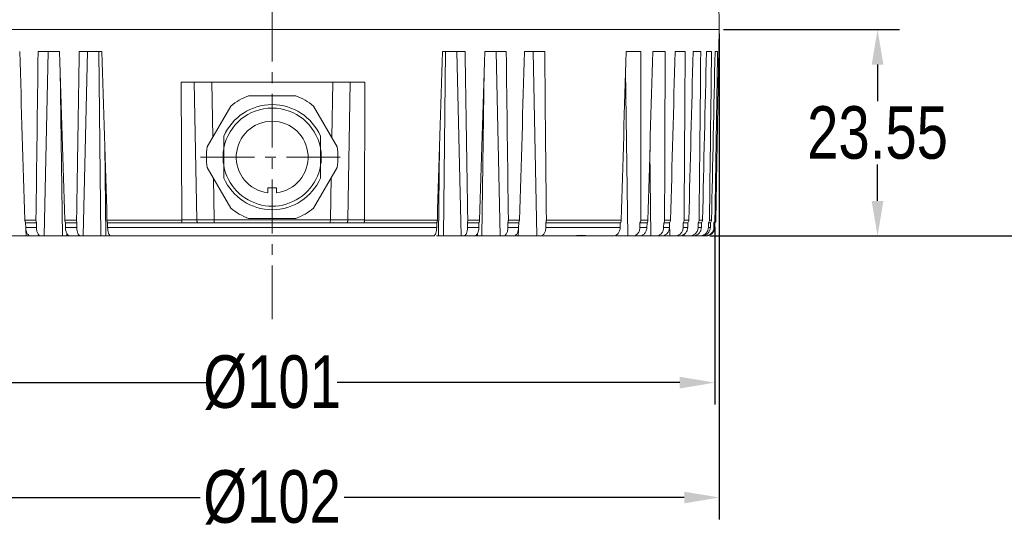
# Model space of a CAD drawing. Extents: x 695 to 3294, y -288 to 575.
# Tile 48 of 83: x 2266 to 2378, y 88 to 146. Entities that reach past the tile are written whole.
import ezdxf

# ---------------------------------------------------------------- set-up
doc = ezdxf.new("R2010")
doc.units = 0
doc.header["$LTSCALE"] = 16.335
doc.header["$PDMODE"] = 3
doc.header["$PDSIZE"] = 4
doc.linetypes.add('CENTER', pattern=[0.6, 0.375, -0.075, 0.075, -0.075])
doc.layers.get('Defpoints').update_dxf_attribs({"linetype": 'CONTINUOUS'})
doc.layers.add('3_ALL_AXES', color=7, linetype='CONTINUOUS')
for name, color, linetype, lineweight in [('7_ALL_FEATURES', 7, 'CONTINUOUS', 15), ('dim', 3, 'CONTINUOUS', 13), ('中心', 6, 'CENTER', 13)]:
    doc.layers.add(name, color=color, linetype=linetype, lineweight=lineweight)
doc.styles.get("Standard").update_dxf_attribs({"font": 'txt', "width": 0.8})
doc.dimstyles.get("Standard").update_dxf_attribs({"dimtxt": 3, "dimasz": 3, "dimexe": 2.5, "dimexo": 0.5, "dimtad": 1, "dimdsep": 46, "dimtxsty": 'Standard', "dimcen": 0.09, "dimadec": 0, "dimazin": 0, "dimtol": 1, "dimtp": 0.01, "dimtm": 0.01, "dimtfac": 1, "dimtofl": 0, "dimtmove": 0, "dimatfit": 3, "dimfxl": 1, "dimtolj": 1, "dimarcsym": 0})

# ---------------------------------------------------------------- blocks, each defined once
blk = doc.blocks.new('*D64')
at = {"layer": 'Defpoints', "color": 0, "transparency": 16777216}
for p in [(2244.22, 123.28), (2345.22, 123.28), (2345.22, 105.05)]:
    blk.add_point(p, dxfattribs=at)
at = {"layer": 'dim', "color": 0, "lineweight": -2, "transparency": 16777216}
for p, q in [((2244.22, 122.78), (2244.22, 102.55)), ((2345.22, 122.78), (2345.22, 102.55)), ((2248.22, 105.05), (2287.3, 105.05)), ((2341.22, 105.05), (2302.15, 105.05))]:
    blk.add_line(p, q, dxfattribs=at)
at = {"layer": 'dim', "color": 0, "transparency": 16777216}
for points in [[(2248.22, 105.71), (2248.22, 104.38), (2244.22, 105.05)], [(2341.22, 105.71), (2341.22, 104.38), (2345.22, 105.05)]]:
    blk.add_solid(points, dxfattribs=at)
at = {"layer": 'dim', "color": 0, "transparency": 16777216, "insert": (2294.72, 105.05), "char_height": 6, "attachment_point": 5}
blk.add_mtext('\\A1;%%C101', dxfattribs=at)
blk = doc.blocks.new('*D66')
at = {"layer": 'Defpoints', "color": 0, "transparency": 16777216}
for p in [(2345.72, 145.33), (2363.77, 145.33), (2344.13, 121.78)]:
    blk.add_point(p, dxfattribs=at)
at = {"layer": 'dim', "color": 0, "lineweight": -2, "transparency": 16777216}
for p, q in [((2346.22, 145.33), (2366.27, 145.33)), ((2363.77, 141.33), (2363.77, 137.18)), ((2363.77, 125.78), (2363.77, 129.93)), ((2344.63, 121.78), (2366.27, 121.78))]:
    blk.add_line(p, q, dxfattribs=at)
at = {"layer": 'dim', "color": 0, "transparency": 16777216}
for points in [[(2363.1, 141.33), (2364.44, 141.33), (2363.77, 145.33)], [(2363.1, 125.78), (2364.44, 125.78), (2363.77, 121.78)]]:
    blk.add_solid(points, dxfattribs=at)
at = {"layer": 'dim', "color": 0, "transparency": 16777216, "insert": (2363.77, 133.55), "char_height": 6, "attachment_point": 5}
blk.add_mtext('\\A1;23.55', dxfattribs=at)
blk = doc.blocks.new('*D68')
at = {"layer": 'Defpoints', "color": 0, "transparency": 16777216}
for p in [(2243.72, 145.33), (2345.72, 145.33), (2345.72, 91.94)]:
    blk.add_point(p, dxfattribs=at)
at = {"layer": 'dim', "color": 0, "lineweight": -2, "transparency": 16777216}
for p, q in [((2243.72, 144.83), (2243.72, 89.44)), ((2345.72, 144.83), (2345.72, 89.44)), ((2247.72, 91.94), (2286.5, 91.94)), ((2341.72, 91.94), (2302.95, 91.94))]:
    blk.add_line(p, q, dxfattribs=at)
at = {"layer": 'dim', "color": 0, "transparency": 16777216}
for points in [[(2247.72, 92.6), (2247.72, 91.27), (2243.72, 91.94)], [(2341.72, 92.6), (2341.72, 91.27), (2345.72, 91.94)]]:
    blk.add_solid(points, dxfattribs=at)
at = {"layer": 'dim', "color": 0, "transparency": 16777216, "insert": (2294.72, 91.94), "char_height": 6, "attachment_point": 5}
blk.add_mtext('\\A1;%%C102', dxfattribs=at)
blk = doc.blocks.new('*D51')
at = {"layer": 'Defpoints', "color": 0, "transparency": 16777216}
for p in [(2343.84, 199.63), (2344.13, 121.78), (2383.68, 121.78)]:
    blk.add_point(p, dxfattribs=at)
at = {"layer": 'dim', "color": 0, "lineweight": -2, "transparency": 16777216}
for p, q in [((2344.34, 199.63), (2386.18, 199.63)), ((2383.68, 195.63), (2383.68, 164.33)), ((2383.68, 125.78), (2383.68, 157.08)), ((2344.63, 121.78), (2386.18, 121.78))]:
    blk.add_line(p, q, dxfattribs=at)
at = {"layer": 'dim', "color": 0, "transparency": 16777216}
for points in [[(2383.01, 195.63), (2384.35, 195.63), (2383.68, 199.63)], [(2383.01, 125.78), (2384.35, 125.78), (2383.68, 121.78)]]:
    blk.add_solid(points, dxfattribs=at)
at = {"layer": 'dim', "color": 0, "transparency": 16777216, "insert": (2383.68, 160.7), "char_height": 6, "attachment_point": 5}
blk.add_mtext('\\A1;77.9', dxfattribs=at)

msp = doc.modelspace()

# ---------------------------------------------------------------- linework, layer by layer
at = {"layer": '3_ALL_AXES', "color": 7, "linetype": 'Continuous'}
for p, q in [((2289.175, 130.119), (2289.175, 131.438)), ((2300.275, 131.438), (2300.275, 130.119))]:
    msp.add_line(p, q, dxfattribs=at)
msp.add_arc((2344.845, 123.604), 0.5, 319.33624, 356.50853, dxfattribs=at)
at = {"layer": '7_ALL_FEATURES', "color": 7, "linetype": 'Continuous'}
for p, q in [((2345.725, 145.328), (2344.904, 192.328)), ((2243.725, 145.328), (2345.725, 145.328)), ((2345.725, 145.328), (2345.345, 123.595)), ((2270.481, 142.828), (2268.031, 142.828)), ((2275.299, 142.828), (2272.714, 142.828)), ((2316.735, 142.828), (2314.15, 142.828)), ((2321.418, 142.828), (2318.968, 142.828)), ((2325.809, 142.828), (2323.52, 142.828)), ((2336.765, 142.828), (2335.102, 142.828)), ((2339.544, 142.828), (2338.13, 142.828)), ((2341.833, 142.828), (2340.682, 142.828)), ((2343.605, 142.828), (2342.731, 142.828)), ((2344.842, 142.828), (2344.254, 142.828)), ((2345.53, 142.828), (2345.234, 142.828)), ((2284.409, 123.605), (2284.331, 139.328)), ((2284.331, 139.328), (2305.303, 139.328)), ((2286.12, 123.605), (2285.845, 139.328)), ((2303.361, 123.605), (2303.636, 139.328)), ((2297.417, 137.778), (2292.032, 137.778)), ((2290.009, 136.61), (2287.316, 131.947)), ((2302.133, 131.947), (2299.44, 136.61)), ((2289.225, 128.38), (2289.225, 133.176)), ((2300.225, 128.38), (2300.225, 133.176)), ((2287.316, 129.61), (2290.009, 124.947)), ((2299.44, 124.947), (2302.133, 129.61)), ((2294.225, 127.278), (2294.225, 126.709)), ((2295.225, 127.278), (2294.225, 127.278)), ((2295.225, 126.709), (2295.225, 127.278)), ((2292.032, 123.778), (2297.417, 123.778)), ((2266.601, 123.278), (2266.617, 122.761)), ((2266.601, 123.278), (2267.845, 123.278)), ((2267.839, 122.761), (2267.845, 123.278)), ((2271.14, 123.278), (2271.156, 122.761)), ((2271.14, 123.278), (2272.461, 123.278)), ((2272.453, 122.761), (2272.461, 123.278)), ((2275.936, 123.278), (2275.952, 122.761)), ((2275.936, 123.278), (2305.163, 123.278)), ((2305.224, 123.279), (2313.513, 123.278)), ((2313.497, 122.761), (2313.513, 123.278)), ((2316.988, 123.278), (2318.31, 123.278)), ((2316.988, 123.278), (2316.996, 122.761)), ((2318.293, 122.761), (2318.31, 123.278)), ((2321.604, 123.278), (2322.848, 123.278)), ((2321.604, 123.278), (2321.61, 122.761)), ((2322.832, 122.761), (2322.848, 123.278)), ((2325.925, 123.278), (2334.433, 123.278)), ((2325.925, 123.278), (2325.93, 122.761)), ((2334.418, 122.761), (2334.433, 123.278)), ((2336.669, 123.278), (2337.477, 123.278)), ((2336.669, 123.278), (2336.669, 122.761)), ((2337.462, 122.761), (2337.477, 123.278)), ((2339.379, 123.278), (2339.377, 122.761)), ((2339.379, 123.278), (2340.052, 123.278)), ((2340.038, 122.761), (2340.052, 123.278)), ((2341.599, 123.278), (2341.596, 122.761)), ((2341.599, 123.278), (2342.131, 123.278)), ((2342.118, 122.761), (2342.131, 123.278)), ((2343.307, 123.278), (2343.302, 122.761)), ((2343.307, 123.278), (2343.691, 123.278)), ((2343.679, 122.761), (2343.691, 123.278)), ((2344.481, 123.278), (2344.475, 122.761)), ((2344.481, 123.278), (2344.713, 123.278)), ((2344.703, 122.761), (2344.713, 123.278)), ((2345.111, 123.278), (2345.103, 122.761)), ((2345.111, 123.278), (2345.225, 123.278)), ((2345.225, 123.278), (2345.216, 122.761)), ((2271.546, 121.778), (2255.824, 121.778)), ((2276.218, 121.778), (2271.631, 121.778)), ((2313.116, 121.778), (2276.333, 121.778)), ((2333.626, 121.778), (2313.457, 121.778)), ((2336.611, 121.778), (2333.891, 121.778)), ((2341.176, 121.778), (2336.778, 121.778)), ((2343.491, 121.778), (2341.432, 121.778)), ((2344.106, 121.778), (2343.712, 121.778))]:
    msp.add_line(p, q, dxfattribs=at)
at = {"layer": '7_ALL_FEATURES', "color": 9, "linetype": 'Continuous'}
for p, q in [((2268.713, 121.778), (2269.175, 142.828)), ((2273.177, 121.778), (2273.668, 142.828)), ((2275.198, 121.778), (2274.971, 142.828)), ((2314.251, 121.778), (2314.478, 142.828)), ((2316.272, 121.778), (2315.781, 142.828)), ((2320.736, 121.778), (2320.275, 142.828)), ((2324.916, 121.778), (2324.488, 142.828)), ((2270.796, 121.778), (2270.545, 140.779)), ((2318.653, 121.778), (2318.904, 140.779)), ((2335.306, 121.778), (2335.037, 140.652)), ((2287.955, 133.053), (2287.846, 139.328)), ((2301.525, 133), (2301.635, 139.328)), ((2305.246, 123.595), (2305.303, 139.328)), ((2275.735, 121.778), (2275.627, 132.087)), ((2313.714, 121.778), (2313.823, 132.087)), ((2337.926, 121.778), (2337.81, 131.578)), ((2288.12, 123.606), (2288.037, 128.362)), ((2301.361, 123.606), (2301.445, 128.419)), ((2267.787, 123.595), (2266.529, 123.595)), ((2272.414, 123.595), (2271.078, 123.595)), ((2284.409, 123.595), (2275.886, 123.595)), ((2284.409, 123.605), (2286.12, 123.605)), ((2286.12, 123.605), (2288.12, 123.605)), ((2288.12, 123.606), (2301.361, 123.606)), ((2301.361, 123.605), (2303.361, 123.605)), ((2305.246, 123.605), (2303.361, 123.605)), ((2313.564, 123.595), (2305.246, 123.595)), ((2318.372, 123.595), (2317.035, 123.595)), ((2322.92, 123.595), (2321.663, 123.595)), ((2334.532, 123.595), (2325.995, 123.595)), ((2337.582, 123.595), (2336.766, 123.595)), ((2340.163, 123.595), (2339.482, 123.595)), ((2342.247, 123.595), (2341.709, 123.595)), ((2343.809, 123.595), (2343.421, 123.595)), ((2344.834, 123.595), (2344.599, 123.595)), ((2345.345, 123.595), (2345.231, 123.595)), ((2266.617, 122.761), (2267.839, 122.761)), ((2266.657, 121.778), (2266.645, 122.523)), ((2271.156, 122.761), (2272.453, 122.761)), ((2275.952, 122.761), (2313.497, 122.761)), ((2316.996, 122.761), (2318.293, 122.761)), ((2321.61, 122.761), (2322.832, 122.761)), ((2322.793, 121.778), (2322.804, 122.523)), ((2325.93, 122.761), (2334.418, 122.761)), ((2336.669, 122.761), (2337.462, 122.761)), ((2339.377, 122.761), (2340.038, 122.761)), ((2340.073, 121.778), (2340.059, 123.278)), ((2341.596, 122.761), (2342.118, 122.761)), ((2343.302, 122.761), (2343.679, 122.761)), ((2344.475, 122.761), (2344.703, 122.761)), ((2345.103, 122.761), (2345.216, 122.761)), ((2271.305, 121.778), (2271.301, 122.094)), ((2318.144, 121.778), (2318.148, 122.094)), ((2341.723, 121.778), (2341.722, 121.966))]:
    msp.add_line(p, q, dxfattribs=at)
at = {"layer": '7_ALL_FEATURES', "color": 7, "linetype": 'Continuous'}
for centre, radius, start, end in [((2294.725, 130.778), 7.5, 111.03947, 128.96053), ((2294.725, 130.778), 7.5, 51.03947, 68.96053), ((2294.725, 130.778), 6, 23.5565, 156.44333), ((2294.725, 130.778), 5.6, 10.84416, 169.15575), ((2294.725, 130.778), 4.1, 277.00473, 262.99527), ((2294.725, 130.778), 7.5, 171.03947, 188.96053), ((2294.725, 130.778), 5.6, 169.15594, 10.84406), ((2294.725, 130.778), 7.5, 351.03947, 8.96053), ((2294.725, 130.778), 6, 203.55651, 336.44332), ((2294.725, 130.778), 7.5, 231.03947, 248.96053), ((2294.725, 130.778), 7.5, 291.03947, 308.96053), ((2302.821, 123.614), 0.541, 346.05969, 359.07509), ((2344.098, 123.601), 0.501, 319.90441, 359.33761), ((2344.329, 123.606), 0.505, 319.61324, 358.82431), ((2344.732, 123.603), 0.499, 319.43818, 359.11816), ((2302.86, 123.604), 0.5, 319.43659, 332.6878), ((2344.216, 122.778), 1, 270, 359)]:
    msp.add_arc(centre, radius, start, end, dxfattribs=at)
for centre, major_axis, ratio, start_param, end_param in [((2244.301, 2385.698), (-75.653, 3441.002), 0.010601, -4.002657, -3.9952634), ((2345.047, 2385.698), (75.502, 3441.002), 0.0106513, -4.0021902, -3.9947966), ((2241.166, 2385.698), (-80.354, 3441.002), 0.0088303, -4.0026302, -3.9952365), ((2348.199, 2385.698), (80.228, 3441.002), 0.0088837, -4.0022168, -3.9948232), ((2238.618, 2385.698), (-84.175, 3441.002), 0.0069631, -4.0025943, -3.9952007), ((2350.831, 2385.698), (84.175, 3441.002), 0.0069631, -2.2879846, -2.280591), ((2241.25, 2385.698), (-80.228, 3441.002), 0.0088837, -2.2883621, -2.2809685), ((2348.283, 2385.698), (80.354, 3441.002), 0.0088303, -2.2879488, -2.2805552), ((2244.402, 2385.698), (-75.502, 3441.002), 0.0106513, -2.2883887, -2.2809951), ((2345.148, 2385.698), (75.653, 3441.002), 0.010601, -2.2879219, -2.2805283), ((2248.105, 2385.698), (-69.949, 3441.002), 0.0123024, -2.2884051, -2.2810114), ((2332.595, 2385.698), (56.826, 3441.002), 0.0151467, -2.2879048, -2.2805112), ((2262.089, 2385.698), (-48.972, 3441.002), 0.0163837, -2.2883881, -2.2809945), ((2327.514, 2385.698), (49.204, 3441.002), 0.016351, -2.2879212, -2.2805275), ((2267.539, 2385.698), (-40.796, 3441.002), 0.0174034, -2.2883613, -2.2809677), ((2322.075, 2385.698), (41.043, 3441.002), 0.0173762, -2.2879477, -2.2805541), ((2273.286, 2385.698), (-32.172, 3441.002), 0.0182324, -2.2883254, -2.2809318), ((2316.335, 2385.698), (32.431, 3441.002), 0.0182109, -2.2879833, -2.2805897), ((2279.268, 2385.698), (-23.196, 3441.002), 0.0188616, -2.2882821, -2.2808885), ((2310.359, 2385.698), (23.463, 3441.002), 0.018846, -2.2880265, -2.2806329), ((2285.42, 2385.698), (-13.964, 3441.002), 0.0192838, -2.2882332, -2.2808396), ((2304.212, 2385.698), (14.238, 3441.002), 0.0192745, -2.2880752, -2.2806816), ((2291.673, 2385.698), (-4.579, 3441.002), 0.0194946, -2.2881809, -2.2807873)]:
    msp.add_ellipse(centre, major_axis=major_axis, ratio=ratio, start_param=start_param, end_param=end_param, dxfattribs=at)
for points, knots in [([(2266.529, 123.595), (2266.53, 123.567), (2266.538, 123.458), (2266.566, 123.35), (2266.601, 123.278)], [0, 0, 0, 0, 0.2639839, 1, 1, 1, 1]), ([(2267.845, 123.278), (2267.835, 123.301), (2267.798, 123.403), (2267.785, 123.512), (2267.787, 123.595)], [0, 0, 0, 0, 0.2310139, 1, 1, 1, 1]), ([(2271.078, 123.595), (2271.078, 123.567), (2271.086, 123.459), (2271.109, 123.352), (2271.14, 123.278)], [0, 0, 0, 0, 0.2659001, 1, 1, 1, 1]), ([(2272.461, 123.278), (2272.453, 123.301), (2272.422, 123.404), (2272.413, 123.513), (2272.414, 123.595)], [0, 0, 0, 0, 0.2280268, 1, 1, 1, 1]), ([(2275.886, 123.595), (2275.887, 123.567), (2275.893, 123.46), (2275.912, 123.353), (2275.936, 123.278)], [0, 0, 0, 0, 0.2676309, 1, 1, 1, 1]), ([(2284.44, 123.278), (2284.436, 123.302), (2284.429, 123.351), (2284.422, 123.428), (2284.421, 123.512), (2284.403, 123.567), (2284.403, 123.595)], [0, 0, 0, 0, 0.2225472, 0.4677791, 0.7295205, 1, 1, 1, 1]), ([(2286.241, 123.278), (2286.216, 123.307), (2286.173, 123.372), (2286.131, 123.483), (2286.12, 123.564), (2286.12, 123.605)], [0, 0, 0, 0, 0.3236443, 0.6474947, 1, 1, 1, 1]), ([(2313.513, 123.278), (2313.52, 123.301), (2313.549, 123.405), (2313.561, 123.513), (2313.564, 123.595)], [0, 0, 0, 0, 0.2265447, 1, 1, 1, 1]), ([(2317.035, 123.595), (2317.036, 123.567), (2317.033, 123.46), (2317.015, 123.352), (2316.988, 123.278)], [0, 0, 0, 0, 0.2673263, 1, 1, 1, 1]), ([(2318.31, 123.278), (2318.319, 123.301), (2318.354, 123.404), (2318.369, 123.512), (2318.372, 123.595)], [0, 0, 0, 0, 0.2293237, 1, 1, 1, 1]), ([(2321.663, 123.595), (2321.663, 123.567), (2321.659, 123.459), (2321.636, 123.351), (2321.604, 123.278)], [0, 0, 0, 0, 0.2655467, 1, 1, 1, 1]), ([(2322.848, 123.278), (2322.859, 123.301), (2322.9, 123.402), (2322.918, 123.512), (2322.92, 123.595)], [0, 0, 0, 0, 0.2323931, 1, 1, 1, 1]), ([(2325.995, 123.595), (2325.995, 123.567), (2325.99, 123.458), (2325.962, 123.349), (2325.925, 123.278)], [0, 0, 0, 0, 0.2635977, 1, 1, 1, 1]), ([(2334.433, 123.278), (2334.448, 123.301), (2334.504, 123.398), (2334.529, 123.511), (2334.532, 123.595)], [0, 0, 0, 0, 0.2417814, 1, 1, 1, 1]), ([(2336.766, 123.595), (2336.766, 123.567), (2336.758, 123.456), (2336.717, 123.346), (2336.669, 123.278)], [0, 0, 0, 0, 0.2576799, 1, 1, 1, 1]), ([(2337.477, 123.278), (2337.493, 123.301), (2337.552, 123.396), (2337.58, 123.511), (2337.582, 123.595)], [0, 0, 0, 0, 0.2445334, 1, 1, 1, 1]), ([(2339.482, 123.595), (2339.482, 123.538), (2339.465, 123.425), (2339.412, 123.323), (2339.379, 123.278)], [0, 0, 0, 0, 0.506678, 1, 1, 1, 1]), ([(2340.052, 123.278), (2340.087, 123.323), (2340.141, 123.425), (2340.162, 123.538), (2340.163, 123.595)], [0, 0, 0, 0, 0.4947159, 1, 1, 1, 1]), ([(2341.709, 123.595), (2341.709, 123.538), (2341.69, 123.424), (2341.634, 123.322), (2341.599, 123.278)], [0, 0, 0, 0, 0.5042321, 1, 1, 1, 1]), ([(2342.131, 123.278), (2342.167, 123.322), (2342.224, 123.424), (2342.245, 123.538), (2342.247, 123.595)], [0, 0, 0, 0, 0.496882, 1, 1, 1, 1]), ([(2343.421, 123.595), (2343.42, 123.538), (2343.4, 123.424), (2343.343, 123.322), (2343.307, 123.278)], [0, 0, 0, 0, 0.5022945, 1, 1, 1, 1]), ([(2343.691, 123.278), (2343.727, 123.322), (2343.786, 123.423), (2343.808, 123.538), (2343.809, 123.595)], [0, 0, 0, 0, 0.4985159, 1, 1, 1, 1]), ([(2266.617, 122.761), (2266.621, 122.634), (2266.653, 122.393), (2266.755, 122.117), (2266.872, 121.945), (2266.967, 121.852), (2267.072, 121.793), (2267.146, 121.778), (2267.182, 121.778)], [0, 0, 0, 0, 0.3106724, 0.5898118, 0.7108227, 0.8178986, 0.9128485, 1, 1, 1, 1]), ([(2268.363, 121.778), (2268.327, 121.778), (2268.253, 121.792), (2268.151, 121.851), (2268.059, 121.945), (2267.949, 122.118), (2267.858, 122.395), (2267.837, 122.635), (2267.839, 122.761)], [0, 0, 0, 0, 0.0878862, 0.1825069, 0.2887218, 0.4088362, 0.6873202, 1, 1, 1, 1]), ([(2271.156, 122.761), (2271.16, 122.634), (2271.187, 122.396), (2271.272, 122.121), (2271.371, 121.947), (2271.45, 121.853), (2271.537, 121.793), (2271.601, 121.778), (2271.631, 121.778)], [0, 0, 0, 0, 0.3250773, 0.6121908, 0.7328904, 0.8360253, 0.9232615, 1, 1, 1, 1]), ([(2272.886, 121.778), (2272.856, 121.778), (2272.792, 121.793), (2272.707, 121.853), (2272.632, 121.947), (2272.54, 122.121), (2272.468, 122.398), (2272.451, 122.635), (2272.453, 122.761)], [0, 0, 0, 0, 0.0773071, 0.1640182, 0.2661988, 0.3860249, 0.672716, 1, 1, 1, 1]), ([(2275.952, 122.761), (2275.956, 122.635), (2275.974, 122.45), (2276.024, 122.219), (2276.071, 122.071), (2276.126, 121.949), (2276.188, 121.856), (2276.256, 121.795), (2276.309, 121.778), (2276.333, 121.778)], [0, 0, 0, 0, 0.3404923, 0.4966544, 0.6369015, 0.7576409, 0.8568278, 0.9355378, 1, 1, 1, 1]), ([(2303.304, 123.374), (2303.322, 123.408), (2303.336, 123.445), (2303.345, 123.483), (2303.345, 123.484)], [0, 0, 0, 0, 0.977423, 1, 1, 1, 1]), ([(2313.116, 121.778), (2313.14, 121.778), (2313.193, 121.795), (2313.261, 121.856), (2313.323, 121.949), (2313.379, 122.071), (2313.425, 122.219), (2313.475, 122.45), (2313.493, 122.635), (2313.497, 122.761)], [0, 0, 0, 0, 0.0644622, 0.1431722, 0.2423591, 0.3630985, 0.5033457, 0.6595077, 1, 1, 1, 1]), ([(2316.996, 122.761), (2316.998, 122.635), (2316.981, 122.398), (2316.909, 122.121), (2316.817, 121.947), (2316.742, 121.853), (2316.657, 121.793), (2316.593, 121.778), (2316.563, 121.778)], [0, 0, 0, 0, 0.3272841, 0.6139751, 0.7338012, 0.8359818, 0.9226929, 1, 1, 1, 1]), ([(2317.818, 121.778), (2317.848, 121.778), (2317.912, 121.793), (2317.999, 121.853), (2318.078, 121.947), (2318.177, 122.121), (2318.262, 122.396), (2318.29, 122.634), (2318.293, 122.761)], [0, 0, 0, 0, 0.0767385, 0.1639747, 0.2671096, 0.3878092, 0.6749227, 1, 1, 1, 1]), ([(2321.61, 122.761), (2321.612, 122.635), (2321.591, 122.395), (2321.5, 122.118), (2321.39, 121.945), (2321.298, 121.851), (2321.196, 121.792), (2321.122, 121.778), (2321.086, 121.778)], [0, 0, 0, 0, 0.3126799, 0.5911638, 0.7112782, 0.8174931, 0.9121138, 1, 1, 1, 1]), ([(2322.267, 121.778), (2322.303, 121.778), (2322.378, 121.793), (2322.482, 121.852), (2322.577, 121.945), (2322.694, 122.117), (2322.796, 122.393), (2322.828, 122.634), (2322.832, 122.761)], [0, 0, 0, 0, 0.0871515, 0.1821014, 0.2891773, 0.4101882, 0.6893276, 1, 1, 1, 1]), ([(2325.93, 122.761), (2325.931, 122.634), (2325.905, 122.392), (2325.798, 122.114), (2325.671, 121.943), (2325.564, 121.85), (2325.445, 121.792), (2325.361, 121.778), (2325.32, 121.778)], [0, 0, 0, 0, 0.2994943, 0.5710052, 0.691705, 0.8017514, 0.9032822, 1, 1, 1, 1]), ([(2333.626, 121.778), (2333.727, 121.778), (2333.941, 121.835), (2334.198, 122.061), (2334.369, 122.384), (2334.414, 122.633), (2334.418, 122.761)], [0, 0, 0, 0, 0.2203292, 0.4596875, 0.7224194, 1, 1, 1, 1]), ([(2336.669, 122.761), (2336.669, 122.633), (2336.629, 122.382), (2336.451, 122.057), (2336.177, 121.832), (2335.952, 121.778), (2335.844, 121.778)], [0, 0, 0, 0, 0.270385, 0.5284213, 0.7698554, 1, 1, 1, 1]), ([(2336.611, 121.778), (2336.72, 121.778), (2336.947, 121.833), (2337.224, 122.057), (2337.411, 122.381), (2337.458, 122.633), (2337.462, 122.761)], [0, 0, 0, 0, 0.2292245, 0.4716676, 0.7305726, 1, 1, 1, 1]), ([(2339.377, 122.761), (2339.377, 122.633), (2339.332, 122.379), (2339.141, 122.053), (2338.849, 121.831), (2338.612, 121.778), (2338.497, 121.778)], [0, 0, 0, 0, 0.2635257, 0.5186209, 0.7628337, 1, 1, 1, 1]), ([(2339.137, 121.778), (2339.252, 121.778), (2339.49, 121.832), (2339.785, 122.054), (2339.984, 122.378), (2340.035, 122.633), (2340.038, 122.761)], [0, 0, 0, 0, 0.2363181, 0.4813288, 0.7372023, 1, 1, 1, 1]), ([(2341.596, 122.761), (2341.595, 122.633), (2341.547, 122.377), (2341.344, 122.051), (2341.037, 121.83), (2340.792, 121.778), (2340.672, 121.778)], [0, 0, 0, 0, 0.2581428, 0.5110373, 0.757482, 1, 1, 1, 1]), ([(2341.176, 121.778), (2341.297, 121.778), (2341.543, 121.831), (2341.853, 122.051), (2342.062, 122.376), (2342.115, 122.632), (2342.118, 122.761)], [0, 0, 0, 0, 0.2418003, 0.4888461, 0.7423866, 1, 1, 1, 1]), ([(2343.302, 122.761), (2343.3, 122.633), (2343.249, 122.375), (2343.037, 122.049), (2342.719, 121.83), (2342.467, 121.778), (2342.342, 121.778)], [0, 0, 0, 0, 0.2541625, 0.5055093, 0.7536379, 1, 1, 1, 1]), ([(2342.707, 121.778), (2342.831, 121.778), (2343.085, 121.83), (2343.404, 122.049), (2343.621, 122.375), (2343.676, 122.632), (2343.679, 122.761)], [0, 0, 0, 0, 0.245819, 0.4943657, 0.746195, 1, 1, 1, 1]), ([(2344.475, 122.761), (2344.473, 122.632), (2344.42, 122.374), (2344.201, 122.048), (2343.876, 121.829), (2343.618, 121.778), (2343.491, 121.778)], [0, 0, 0, 0, 0.251524, 0.5019102, 0.7511811, 1, 1, 1, 1]), ([(2343.712, 121.778), (2343.839, 121.778), (2344.096, 121.83), (2344.423, 122.048), (2344.644, 122.374), (2344.7, 122.632), (2344.703, 122.761)], [0, 0, 0, 0, 0.2484811, 0.4979981, 0.748682, 1, 1, 1, 1]), ([(2345.103, 122.761), (2345.101, 122.632), (2345.046, 122.373), (2344.823, 122.047), (2344.494, 121.829), (2344.234, 121.778), (2344.106, 121.778)], [0, 0, 0, 0, 0.2501835, 0.5001516, 0.7500312, 1, 1, 1, 1]), ([(2330.611, 121.778), (2330.602, 121.778), (2330.579, 121.785), (2330.535, 121.796), (2330.474, 121.81), (2330.398, 121.824), (2330.311, 121.837), (2330.174, 121.851), (2329.98, 121.857), (2329.725, 121.847), (2329.441, 121.823), (2329.132, 121.792), (2328.917, 121.778), (2328.806, 121.778)], [0, 0, 0, 0, 0.0137241, 0.0396674, 0.0749006, 0.1176069, 0.1667243, 0.2213579, 0.3453561, 0.4868535, 0.6440949, 0.8160874, 1, 1, 1, 1])]:
    msp.add_open_spline(points, degree=3, knots=knots, dxfattribs=at)
for points in [[(2286.241, 123.278), (2286.164, 123.368), (2286.122, 123.487), (2286.12, 123.605)], [(2305.224, 123.279), (2305.204, 123.279), (2305.184, 123.279), (2305.163, 123.278)]]:
    msp.add_open_spline(points, degree=3, dxfattribs=at)
at = {"layer": '7_ALL_FEATURES', "color": 9, "linetype": 'Continuous'}
for points, knots in [([(2288.126, 123.278), (2288.125, 123.33), (2288.124, 123.438), (2288.118, 123.548), (2288.126, 123.606)], [0, 0, 0, 0, 0.4693667, 1, 1, 1, 1]), ([(2301.355, 123.278), (2301.356, 123.33), (2301.357, 123.438), (2301.363, 123.548), (2301.355, 123.605)], [0, 0, 0, 0, 0.4699509, 1, 1, 1, 1]), ([(2305.246, 123.595), (2305.246, 123.567), (2305.244, 123.51), (2305.241, 123.428), (2305.23, 123.351), (2305.23, 123.3), (2305.221, 123.278)], [0, 0, 0, 0, 0.2700385, 0.5315918, 0.7772043, 1, 1, 1, 1])]:
    msp.add_open_spline(points, degree=3, knots=knots, dxfattribs=at)
at = {"layer": '中心'}
for p, q in [((2294.741, 112.281), (2294.741, 210.185)), ((2286.566, 130.778), (2302.883, 130.778))]:
    msp.add_line(p, q, dxfattribs=at)

# ---------------------------------------------------------------- dimensions: what is measured, and where the dimension line sits
at = {"layer": 'dim'}
dim = msp.add_linear_dim(base=(2383.679903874, 121.778363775), p1=(2343.843689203, 199.628363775), p2=(2344.126789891, 121.778363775), angle=90, dimstyle='Standard', override={"dimtxt": 6, "dimasz": 4, "dimtad": 0, "dimtih": 1, "dimtoh": 1, "dimdec": 1, "dimcen": 0.5, "dimadec": 2, "dimazin": 2, "dimtol": 0, "dimtzin": 0}, dxfattribs=at)
dim.commit()
dim.dimension.update_dxf_attribs({"geometry": '*D51', "text_midpoint": (2383.679903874, 160.703363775), "dimtype": 160})
for base, p1, p2, picture, middle in [((2345.725, 91.935), (2243.725, 145.328), (2345.725, 145.328), '*D68', (2294.725, 91.935)), ((2345.225, 105.046), (2244.225, 123.278), (2345.225, 123.278), '*D64', (2294.725, 105.046))]:
    dim = msp.add_linear_dim(base=base, p1=p1, p2=p2, dimstyle='Standard', override={"dimtxt": 6, "dimasz": 4, "dimtad": 0, "dimtih": 1, "dimtoh": 1, "dimpost": '%%C<>', "dimcen": 0.5, "dimadec": 2, "dimazin": 2, "dimtol": 0, "dimtzin": 0}, dxfattribs=at)
    dim.commit()
    dim.dimension.update_dxf_attribs({"geometry": picture, "text_midpoint": middle, "dimtype": 160})
dim = msp.add_linear_dim(base=(2363.771, 145.328), p1=(2344.127, 121.778), p2=(2345.725, 145.328), angle=90, dimstyle='Standard', override={"dimtxt": 6, "dimasz": 4, "dimtad": 0, "dimtih": 1, "dimtoh": 1, "dimcen": 0.5, "dimadec": 2, "dimazin": 2, "dimtol": 0, "dimtzin": 0}, dxfattribs=at)
dim.commit()
dim.dimension.update_dxf_attribs({"geometry": '*D66', "text_midpoint": (2363.771, 133.553)})

doc.saveas('drawing.dxf')
